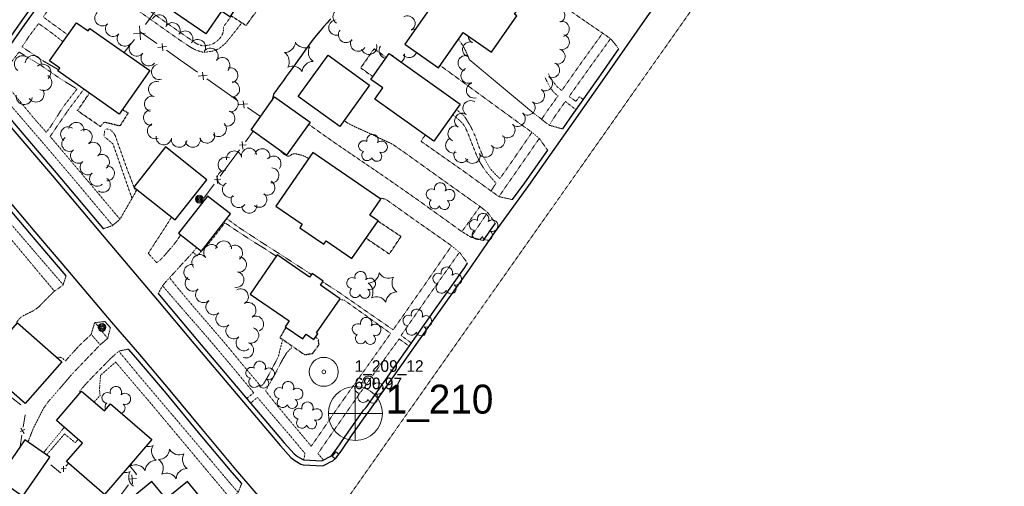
# Model space of a CAD drawing. Extents: x 863487 to 870045, y 569252 to 575761.
# Tile 19 of 66: x 865184 to 865694, y 571300 to 571542. Entities that reach past the tile are written whole.
import ezdxf

# ---------------------------------------------------------------- set-up
doc = ezdxf.new("R2010")
doc.units = 0
doc.header["$LTSCALE"] = 0.005
doc.header["$MEASUREMENT"] = 0
doc.linetypes.add('DGN Style 3', pattern=[37.5, 25, -12.5])
doc.linetypes.add('DGN Style 5', pattern=[20, 10, -10])
for name, color, linetype, lineweight in [('E_DWY', 2, 'DGN Style 3', 15), ('E_LAND_Vegetation', 3, 'Continuous', 15), ('E_MAP_Limits', 3, 'DGN Style 3', 15), ('E_MAP_PassPoints', 40, 'Continuous', 15), ('E_MISCPROP', 30, 'Continuous', 15), ('E_MISCPROP_HvyDash', 241, 'DGN Style 3', 25), ('E_MISCPROP_HvyLine', 241, 'Continuous', 25), ('E_MISCPROP_Railing', 30, 'Continuous', 15), ('E_PATH_Sidewalk', 2, 'DGN Style 5', 15), ('E_RDWY', 21, 'Continuous', 25), ('E_WAL', 40, 'Continuous', 25)]:
    doc.layers.add(name, color=color, linetype=linetype, lineweight=lineweight)
doc.styles.add('Style-IGR_FONT_0', font='IGR_FONT_0.shx')

# ---------------------------------------------------------------- blocks, each defined once
blk = doc.blocks.new('PP')
at = {"layer": 'E_MAP_PassPoints', "color": 40, "linetype": 'Continuous', "lineweight": 0}
for radius in [7.5, 0.96]:
    blk.add_circle((0, 0), radius, dxfattribs=at)
blk = doc.blocks.new('PHOTOC')
at = {"layer": 'E_MAP_Limits', "color": 73, "linetype": 'Continuous', "lineweight": 0}
for p, q in [((0.12, 14.06), (0.06, -13.8)), ((-13.79, 0.03), (14.12, 0.01))]:
    blk.add_line(p, q, dxfattribs=at)
blk.add_circle((0.17, 0.04), 14, dxfattribs=at)
blk = doc.blocks.new('INLT')
at = {"layer": 'E_MISCPROP_Railing', "color": 40, "linetype": 'Continuous', "lineweight": 0, "flags": 128}
blk.add_lwpolyline([(3, -2), (3, 0), (0, 0), (0, -2), (3, -2)], dxfattribs=at)
blk = doc.blocks.new('POLE')
at = {"layer": 'E_MISCPROP', "color": 20, "linetype": 'Continuous', "lineweight": 0}
for centre, radius in [((-0.01, 0.02), 2.02), ((-0.01, 0.03), 1.52), ((0, -0.01), 1.01), ((0, 0), 0.502)]:
    blk.add_circle(centre, radius, dxfattribs=at)
blk = doc.blocks.new('TREE')
at = {"layer": 'E_LAND_Vegetation', "color": 93, "linetype": 'Continuous', "lineweight": 0}
for centre, radius, start, end in [((-1.47, 4.28), 2.78, 1.3946, 209.1676), ((3.57, 2.42), 2.97, 278.4237, 139.6576), ((-4.47, 0.2), 2.78, 78.0716, 279.0827), ((-2.01, -4.2), 2.61, 140.7798, 358.7124), ((3.46, -3.43), 2.97, 196.0746, 79.0478)]:
    blk.add_arc(centre, radius, start, end, dxfattribs=at)
blk = doc.blocks.new('PINEL')
at = {"layer": 'E_LAND_Vegetation', "color": 93, "linetype": 'Continuous', "lineweight": 0}
for centre, start, end in [((-8.14, 7.32), 275.2113, 0.9763), ((2.26, 10.71), 215.2113, 300.9763), ((10.41, 3.41), 155.2113, 240.9763), ((-10.4, -3.39), 335.2113, 60.9763), ((-2.25, -10.7), 35.2113, 120.9763), ((8.15, -7.3), 95.2114, 180.9763)]:
    blk.add_arc(centre, 5.72, start, end, dxfattribs=at)

msp = doc.modelspace()

# ---------------------------------------------------------------- linework, layer by layer
at = {"layer": 'E_DWY', "color": 51, "linetype": 'DGN Style 3', "flags": 128}
for points in [[(865494.54, 571526.76), (865490.45, 571531.92), (865485.92, 571535.08), (865473.86, 571543.33), (865462.03, 571551.78), (865458.27, 571554.22), (865442.18, 571564.78), (865428.55, 571574.1)], [(865465.48, 571485.3), (865458.43, 571487.25), (865454.34, 571490.48), (865449.42, 571494.27), (865417.16, 571521.16), (865415.44, 571525.36), (865414.53, 571527.18), (865413.17, 571529.41), (865411.55, 571531.66), (865411.45, 571531.76)], [(865401.98, 571518.21), (865442.69, 571488.5), (865449.33, 571483.75), (865453.27, 571480.48), (865457.72, 571474.27)], [(865430.69, 571436.44), (865426.59, 571442.1), (865422.66, 571445.16), (865402.85, 571459.27), (865384.01, 571472.79), (865377.23, 571477.49), (865370.1, 571480.8), (865367.88, 571481.91), (865359.06, 571485.91), (865355.85, 571487.43), (865354.27, 571488.26), (865352.33, 571489.64), (865352.28, 571489.67)], [(865424.4, 571427.51), (865417.85, 571429.33), (865412.9, 571432.4), (865390.67, 571448.4), (865373.96, 571460.06), (865348.66, 571477.31), (865340.2, 571483.22), (865337.28, 571485.35), (865335.24, 571486.77), (865333.84, 571487.73)], [(865439.53, 571448.68), (865432.52, 571450.26), (865428.46, 571453.11), (865413.62, 571463.83), (865397.56, 571475.1), (865392.05, 571478.97), (865394.33, 571482.07)], [(865319.08, 571474.21), (865319.13, 571474.06), (865320.29, 571472.64), (865321.63, 571471.93), (865323.08, 571471.16), (865324.14, 571471.3), (865325.17, 571472.16), (865326.81, 571472.52), (865329.88, 571471.85), (865331.51, 571471.26), (865333.41, 571470.33), (865333.97, 571470.06)], [(865227.57, 571433.6), (865232.23, 571435.18), (865236.15, 571438.36), (865242.53, 571449.39), (865245.06, 571453.86)], [(865416.24, 571415.73), (865412.27, 571421.14), (865407.77, 571424.93), (865388.18, 571438.67), (865374.45, 571448.5), (865373.66, 571448.97), (865371.5, 571449.41), (865370.76, 571449.26)], [(865262.97, 571439.67), (865259.9, 571434.74), (865250.9, 571420.91), (865255.25, 571416.04), (865256.33, 571416.79), (865257.33, 571417.68), (865259.01, 571419.47), (865260.88, 571421.6), (865262.79, 571423.76), (865264.34, 571425.63), (865265.6, 571427.32), (865266.7, 571428.98), (865267.73, 571430.44)], [(865276.11, 571423.91), (865274.77, 571422.42), (865273.15, 571420.46), (865271.65, 571418.81), (865270.51, 571417.57), (865268.98, 571415.98), (865266.85, 571413.64), (865264.93, 571411.49), (865263.77, 571410.24), (865261.96, 571408.31), (865258.41, 571404.26), (865256.02, 571400.02)], [(865208.36, 571409.29), (865206.77, 571404.39), (865202.12, 571401.15), (865195.55, 571394.59), (865194.23, 571393.12), (865191.5, 571391.2), (865189.06, 571389.94), (865186.83, 571388.9), (865185.53, 571388.27), (865184.62, 571387.5), (865183.73, 571386.5), (865182.9, 571385.36), (865182.33, 571383.98)], [(865188.61, 571323.15), (865191.39, 571330.27), (865196.67, 571340.59), (865199.09, 571343.97), (865212.31, 571359.29), (865225.92, 571373.4), (865229.89, 571376.85), (865231.28, 571382.27)], [(865228.48, 571385.55), (865223.17, 571384.99), (865221.33, 571378.9), (865215.17, 571373.12), (865210.01, 571367.39), (865208.02, 571365.09), (865207.48, 571365.59), (865206.81, 571366.23), (865205.82, 571366.92), (865204.52, 571367.18), (865203.75, 571366.84)], [(865240.75, 571371.31), (865235.67, 571370.24), (865231.66, 571366.66), (865221.75, 571356.57), (865218.2, 571352.8), (865215.22, 571349.29), (865215.85, 571348.78)], [(865207.41, 571330.78), (865205.17, 571328), (865196.62, 571317.6)], [(865299.27, 571301.67), (865297.41, 571296.94), (865293.61, 571293.34), (865290.48, 571289.91), (865290.08, 571289.59), (865289.75, 571289.41), (865289.51, 571289.3), (865288.85, 571289.31), (865288.42, 571289.42), (865287.92, 571289.67), (865287.48, 571289.96), (865283.61, 571294.48), (865280.19, 571291.77)]]:
    msp.add_lwpolyline(points, dxfattribs=at)
at = {"layer": 'E_LAND_Vegetation', "color": 93, "linetype": 'Continuous'}
for centre, radius, start, end in [((865227.2, 571542.64), 3.99, 133.5066, 313.4912), ((865350.48, 571543.49), 3.99, 56.7176, 236.7023), ((865462.61, 571543.98), 3.95, 300.2711, 120.2558), ((865256.53, 571540.4), 3.99, 329.6888, 149.6734), ((865263.42, 571536.37), 3.99, 329.6888, 149.6734), ((865348.35, 571537.81), 3.99, 100.1043, 280.089), ((865385.1, 571539.91), 3.99, 298.7302, 118.7148), ((865464.97, 571537.1), 3.95, 283.679, 103.6636), ((865232.7, 571537.18), 3.99, 139.4654, 319.4501), ((865270.01, 571532.09), 3.99, 326.1889, 146.1736), ((865353.33, 571534.01), 3.99, 141.8253, 321.81), ((865388.14, 571533.05), 3.99, 74.2963, 106.8839), ((865238.81, 571532.1), 3.99, 140.4361, 320.4208), ((865276.56, 571527.64), 3.99, 324.6482, 144.6328), ((865359.62, 571529.53), 3.99, 148.8298, 328.8145), ((865417.58, 571526.47), 3.95, 68.6991, 248.6838), ((865420.53, 571533.55), 3.95, 181.6169, 242.1551), ((865465.01, 571530.31), 3.95, 255.1389, 75.1236), ((865244.96, 571527.01), 3.99, 140.4361, 320.4208), ((865283.07, 571523.12), 3.99, 323.2167, 143.2014), ((865365.2, 571527.84), 3.99, 197.2944, 17.2791), ((865374.4, 571525.83), 3.99, 143.5021, 262.8025), ((865386.01, 571526.2), 3.99, 218.3287, 341.5674), ((865462.76, 571522.88), 3.95, 251.3173, 71.302), ((865185.76, 571519.02), 4.18, 55.0984, 235.0831), ((865191.36, 571519.17), 4.18, 354.2914, 174.2761), ((865251.12, 571521.93), 3.99, 140.4361, 320.4208), ((865289.17, 571518.29), 3.99, 317.9148, 137.8995), ((865374.4, 571525.83), 3.99, 317.0652, 323.4868), ((865379.64, 571523.25), 3.99, 303.0014, 14.4981), ((865415.27, 571519.4), 3.95, 79.9559, 259.9405), ((865196.31, 571514.63), 4.18, 311.5502, 131.5349), ((865256.58, 571514.85), 3.99, 106.6834, 286.668), ((865293.31, 571513.04), 3.99, 284.7134, 104.6981), ((865416.74, 571512.94), 3.95, 113.6911, 293.6758), ((865459.96, 571515.79), 3.95, 243.491, 63.4757), ((865196.78, 571509.37), 4.18, 240.917, 60.9016), ((865255.07, 571505.84), 3.99, 71.8705, 251.8552), ((865294.23, 571505.91), 3.99, 265.6036, 85.5883), ((865456.25, 571508.97), 3.95, 239.81, 59.7947), ((865192.78, 571503.4), 4.18, 213.8113, 33.796), ((865419.56, 571505.25), 3.95, 105.2868, 285.2715), ((865452.1, 571502.51), 3.95, 233.8949, 53.8796), ((865186.7, 571502.13), 4.18, 171.484, 351.4687), ((865252.91, 571498.27), 3.99, 74.7437, 254.7284), ((865293.5, 571498.21), 3.99, 259.0646, 79.0493), ((865417.73, 571496.03), 3.95, 55.0481, 235.0328), ((865447.3, 571496.43), 3.95, 229.4875, 49.4722), ((865252.41, 571491.16), 3.99, 94.9254, 274.9101), ((865291.74, 571490.78), 3.99, 250.0304, 70.0151), ((865413.48, 571489.5), 3.95, 58.1177, 238.1024), ((865442.14, 571490.5), 3.95, 228.3191, 48.3037), ((865209.42, 571482.5), 3.91, 54.1686, 234.1533), ((865213.64, 571484.78), 3.91, 349.8716, 169.8563), ((865217.97, 571481.17), 3.91, 301.1258, 121.1105), ((865254.42, 571484.25), 3.99, 113.8147, 293.7994), ((865287.36, 571485.34), 3.99, 225.9489, 45.9336), ((865410.01, 571482.92), 3.95, 70.1782, 250.1629), ((865436.88, 571484.68), 3.95, 226.7963, 46.781), ((865210.03, 571477.62), 3.91, 123.2259, 303.2106), ((865258.93, 571481.04), 3.99, 173.4691, 353.4538), ((865266.86, 571479.8), 3.99, 172.191, 352.1757), ((865273.93, 571479.79), 3.99, 193.7631, 13.7478), ((865281.27, 571481.94), 3.99, 202.2099, 22.1946), ((865408.8, 571476.79), 3.95, 114.0158, 294.0005), ((865431.55, 571479.23), 3.95, 219.2664, 39.2511), ((865214.58, 571471.44), 3.91, 127.4058, 307.3905), ((865222.43, 571474.49), 3.91, 307.5186, 127.5032), ((865295.36, 571469.96), 3.94, 10.7257, 190.7104), ((865303.1, 571471.42), 3.94, 10.7257, 190.7104), ((865309.86, 571471.16), 3.94, 344.35, 164.3346), ((865413.09, 571471.86), 3.95, 146.6629, 326.6476), ((865425.57, 571474.59), 3.95, 210.3643, 30.3489), ((865226.9, 571468.19), 3.91, 304.7792, 124.7639), ((865291.01, 571466.81), 3.94, 61.1155, 241.1001), ((865315.69, 571467.33), 3.94, 322.0191, 142.0038), ((865418.87, 571471.43), 3.95, 197.9238, 17.9085), ((865219.53, 571465.48), 3.91, 129.3119, 309.2965), ((865229.5, 571462.34), 3.91, 269.5454, 89.5301), ((865290.59, 571459.79), 3.94, 85.3824, 265.3671), ((865314.6, 571461.26), 3.94, 266.8893, 86.874), ((865224.41, 571459.54), 3.91, 133.2845, 313.2692), ((865227.34, 571456.41), 3.91, 235.8778, 55.8625), ((865293.23, 571453.81), 3.94, 120.3711, 300.3558), ((865312.48, 571454.91), 3.94, 239.8207, 59.8053), ((865297.73, 571448.54), 3.94, 144.4746, 324.4593), ((865308.35, 571448.64), 3.94, 230.2816, 50.2662), ((865303.2, 571445.65), 3.94, 185.6146, 5.5993), ((865283.66, 571421.4), 4.05, 38.4117, 218.3964), ((865289.99, 571423.25), 4.05, 359.8018, 179.7865), ((865295.65, 571421.02), 4.05, 307.679, 127.6637), ((865277.49, 571416.18), 4.05, 39.1241, 219.1088), ((865297.68, 571415.09), 4.05, 264.9122, 84.8968), ((865273.37, 571411.05), 4.05, 76.8758, 256.8605), ((865274.01, 571405.3), 4.05, 131.1054, 311.0901), ((865296.4, 571407.29), 4.05, 259.6379, 79.6226), ((865298.68, 571398.48), 4.05, 299.2386, 119.2233), ((865279.42, 571399.4), 4.05, 133.7846, 313.7693), ((865284.79, 571393.13), 4.05, 129.7859, 309.7706), ((865302.64, 571391.4), 4.05, 299.2386, 119.2233), ((865289.97, 571386.9), 4.05, 129.7859, 309.7706), ((865306.6, 571384.32), 4.05, 299.2386, 119.2233), ((865295.16, 571380.67), 4.05, 129.7859, 309.7706), ((865304.06, 571378.41), 4.05, 250.9737, 70.9584), ((865300.38, 571374.49), 4.05, 130.3159, 310.3005), ((865301.42, 571370.74), 4.05, 250.9737, 70.9584), ((865234.15, 571348.99), 2.97, 332.758, 193.9919), ((865229.7, 571345.98), 2.78, 55.7289, 263.5019), ((865238.84, 571345.49), 2.97, 250.4088, 133.3821), ((865231.26, 571341.16), 2.78, 132.4059, 206.3777), ((865236.27, 571340.6), 2.61, 287.3858, 53.0467), ((865250.93, 571326.47), 5.72, 257.7048, 295.3106), ((865258.31, 571318.4), 5.72, 149.5457, 235.3106), ((865236.94, 571313.69), 5.72, 329.5457, 349.509), ((865244.32, 571305.61), 5.72, 29.5457, 115.3106), ((865255.01, 571307.97), 5.72, 89.5457, 175.3106), ((865239.11, 571313), 5.72, 258.8872, 295.3106), ((865246.49, 571304.92), 5.72, 149.5457, 235.3106)]:
    msp.add_arc(centre, radius, start, end, dxfattribs=at)
at = {"layer": 'E_MAP_Limits', "color": 73, "linetype": 'DGN Style 3', "flags": 128}
for points in [[(866032.27, 571969.73), (865895.87, 571963.34), (865748.83, 571854.45), (865378.65, 571328.94)], [(864852.55, 570585.41), (864970.68, 570752.28), (865055.27, 570872.11), (865115.51, 570957.05), (865208.75, 571088.53), (865318.62, 571243.56), (865378.65, 571328.94)]]:
    msp.add_lwpolyline(points, dxfattribs=at)
at = {"layer": 'E_MISCPROP_HvyDash', "color": 241, "linetype": 'DGN Style 3', "flags": 128}
for points in [[(865293.63, 571544.05), (865301.61, 571538.87), (865308.75, 571548.9), (865300.4, 571553.87)], [(865374.2, 571522.27), (865367.79, 571526.8), (865360.89, 571516.92), (865367.18, 571512.42)], [(865237.5, 571495.27), (865240.52, 571493.62), (865236.25, 571486.85), (865227.98, 571488.8), (865226.23, 571486.5), (865214.26, 571494.75), (865220.43, 571503.82)], [(865363.66, 571428.76), (865375.71, 571420.53), (865381.78, 571429.57), (865369.74, 571437.62)], [(865322.22, 571382.53), (865319.09, 571377.25), (865331.8, 571368.4), (865336.02, 571368.98), (865339.33, 571373.6), (865338.89, 571376.44), (865337.54, 571377.52)]]:
    msp.add_lwpolyline(points, dxfattribs=at)
at = {"layer": 'E_MISCPROP_HvyLine', "color": 241, "linetype": 'Continuous', "flags": 128}
for points in [[(865255.96, 571587.16), (865297.45, 571558.54), (865296.22, 571556.75), (865300.4, 571553.87), (865293.14, 571543.34), (865288.85, 571546.3), (865280.71, 571534.5), (865245.15, 571559.03), (865246.5, 571560.99), (865240.47, 571565.15), (865242.33, 571567.84), (865237.38, 571571.26), (865242.38, 571578.51), (865247.54, 571574.95)], [(865399.75, 571569.57), (865388.12, 571552.93), (865396.39, 571547.14), (865383.8, 571529.13), (865401.14, 571517.01), (865413.92, 571535.29), (865428.61, 571525.03), (865441.76, 571543.83), (865440.53, 571544.69), (865444.06, 571549.73), (865422.08, 571565.1), (865416.84, 571557.62)], [(865220.64, 571537.41), (865251.75, 571515.5), (865235.87, 571492.95), (865204.08, 571515.34), (865205.16, 571516.86), (865199.82, 571520.62), (865213.71, 571540.35), (865219.73, 571536.11)], [(865343.97, 571523.49), (865365.48, 571507.99), (865350.03, 571486.55), (865328.52, 571502.05)], [(865375.64, 571524.3), (865412.42, 571498.1), (865398.75, 571478.92), (865368.2, 571500.69), (865372.37, 571506.54), (865366.15, 571510.97)], [(865316.33, 571501.97), (865334.66, 571488.88), (865322.46, 571471.8), (865304.13, 571484.89)], [(865259.85, 571475.98), (865243.38, 571455.2), (865264.78, 571438.23), (865281.26, 571459.02)], [(865371.26, 571448.91), (865336.06, 571473.1), (865316.98, 571445.33), (865330.6, 571435.98), (865329.34, 571434.14), (865341.78, 571425.59), (865343.01, 571427.38), (865356.39, 571418.19), (865369.87, 571437.8), (865365.63, 571440.72)], [(865281.59, 571450.55), (865266.6, 571431.32), (865278.5, 571422.05), (865293.49, 571441.28)], [(865317.61, 571420.07), (865303.62, 571399.78), (865323.84, 571385.84), (865321.78, 571382.84), (865330.91, 571376.54), (865332.6, 571378.99), (865336.63, 571376.21), (865338.66, 571379.15), (865337.98, 571379.62), (865350.2, 571397.35), (865340.03, 571404.36), (865341.46, 571406.45), (865335.72, 571410.41), (865334.4, 571408.5)], [(865183.14, 571384.9), (865206.15, 571364.73), (865187.14, 571343.04), (865164.13, 571363.2)], [(865216.84, 571322.6), (865203.32, 571334.33), (865216.41, 571349.42), (865228.16, 571339.23), (865231.42, 571342.99), (865252.8, 571324.45), (865228.18, 571296.05), (865208.57, 571313.06)], [(865186.97, 571324.29), (865172.98, 571304.08), (865185.94, 571295.1), (865199.94, 571315.31)], [(865260.2, 571293.7), (865252.77, 571302.74), (865231.45, 571285.22), (865244.43, 571269.42), (865251.23, 571275.01), (865260.64, 571263.57), (865286.14, 571284.52), (865271.18, 571302.72)]]:
    msp.add_lwpolyline(points, close=True, dxfattribs=at)
at = {"layer": 'E_MISCPROP_Railing', "color": 40, "linetype": 'Continuous'}
for p, q in [((865243.2, 571534.56), (865249.37, 571534.98)), ((865246.81, 571531.48), (865246.35, 571538.67)), ((865260.34, 571528.03), (865255.81, 571527.57)), ((865258.48, 571525.68), (865258.07, 571529.56)), ((865279.48, 571510.82), (865279.06, 571514.7)), ((865281.33, 571513.17), (865276.81, 571512.72)), ((865300.52, 571496.02), (865300.08, 571499.9)), ((865302.36, 571498.38), (865297.84, 571497.9)), ((865301.54, 571477.16), (865298.2, 571476.86)), ((865299.55, 571478.79), (865299.87, 571474.9)), ((865288.45, 571459.37), (865285.11, 571459.08)), ((865286.46, 571461), (865286.78, 571457.11)), ((865186.93, 571329.85), (865184.62, 571328.36)), ((865184.87, 571330.27), (865186.59, 571327.57)), ((865206.93, 571310.73), (865206.99, 571307.78)), ((865208.35, 571309.41), (865205.82, 571309.34)), ((865242.42, 571306.21), (865242.76, 571301.49)), ((865244.81, 571304.21), (865240.76, 571303.89))]:
    msp.add_line(p, q, dxfattribs=at)
at = {"layer": 'E_MISCPROP_Railing', "color": 40, "linetype": 'Continuous', "flags": 128}
for points in [[(865249.51, 571539.39), (865257.55, 571550.48)], [(865255.32, 571529.61), (865246.79, 571535.64)], [(865238.47, 571524.85), (865241.59, 571528.84), (865243.76, 571531.68)], [(865267.79, 571520.79), (865260.28, 571526.1)], [(865276.32, 571514.75), (865267.79, 571520.79)], [(865288.78, 571505.94), (865281.28, 571511.25)], [(865297.34, 571499.94), (865290.5, 571504.73), (865288.78, 571505.94)], [(865309.04, 571491.75), (865302.32, 571496.45)], [(865305.19, 571484.13), (865301.21, 571478.71)], [(865298.11, 571474.51), (865292.79, 571467.28)], [(865292.79, 571467.28), (865288.11, 571460.93)], [(865285.02, 571456.73), (865279.7, 571449.5)], [(865184.92, 571342.44), (865177.03, 571348.6)], [(865187.08, 571337.24), (865186.1, 571330.85)], [(865185.46, 571326.62), (865184.57, 571320.81)], [(865205.65, 571307.57), (865205.4, 571307.27), (865200.53, 571311.4)], [(865209.53, 571312.23), (865208.17, 571310.6)], [(865241.17, 571311.03), (865244.77, 571306.55), (865244.42, 571306.09)], [(865240.62, 571301.04), (865234.09, 571292.37)]]:
    msp.add_lwpolyline(points, dxfattribs=at)
at = {"layer": 'E_PATH_Sidewalk', "color": 51, "linetype": 'DGN Style 5', "flags": 128}
for points in [[(865238.33, 571572.62), (865232.24, 571577.25), (865224.33, 571582.63), (865216.39, 571571.31), (865222.38, 571567.28), (865240.28, 571554.46), (865248.08, 571548.96), (865267.27, 571535.38), (865276.16, 571529.3), (865279.13, 571528.29), (865280.38, 571528.43), (865283.44, 571528.97), (865284.76, 571529.6), (865285.7, 571530.21), (865286.88, 571531.15), (865287.79, 571532.03), (865288.29, 571532.64), (865288.81, 571533.42), (865289.4, 571534.6), (865289.71, 571535.64), (865289.82, 571536.48), (865289.85, 571537.11), (865289.82, 571537.73), (865289.82, 571538.24), (865293.8, 571543.59)], [(865299.1, 571539.99), (865296.58, 571536.68), (865291.24, 571530.04), (865287.57, 571526.92), (865285.97, 571526.21), (865284.43, 571525.68), (865282.62, 571525.41), (865280.72, 571525.07), (865279.38, 571525.08), (865278.34, 571525.27), (865277.16, 571525.63), (865275.71, 571526.14), (865274.26, 571526.81), (865273.13, 571527.44), (865272.15, 571528.05), (865271.2, 571528.69), (865270.24, 571529.34), (865267.15, 571531.38), (865241.79, 571549.32), (865224.08, 571561.51), (865214.32, 571568.56), (865206.72, 571557.71), (865196.54, 571543.36), (865200.68, 571540.17), (865203.7, 571538.08), (865209.24, 571534)], [(865206.74, 571530.46), (865201.22, 571534.82), (865194.17, 571539.88), (865189.11, 571533.2)], [(865196.32, 571520.62), (865185.56, 571527.8), (865189.11, 571533.2)], [(865486.16, 571534.92), (865476.13, 571521), (865465.01, 571505.18), (865462.64, 571507.12), (865461.06, 571509.09), (865459.25, 571511.91), (865457.83, 571514.28)], [(865476.18, 571500.54), (865474.19, 571502), (865472.34, 571499.64), (865468.75, 571502.06), (865480.36, 571518.37), (865490.27, 571532.05)], [(865213.99, 571505.98), (865205.15, 571511.48), (865194.57, 571518.76), (865183.97, 571525.13), (865180.08, 571520.06), (865178.99, 571518.43), (865177.73, 571516.39), (865176.98, 571515.02), (865176.35, 571513.68), (865175.89, 571512.67), (865175.22, 571511.08), (865182.66, 571501.79), (865191.11, 571491.53), (865198.07, 571483.61)], [(865196.32, 571520.62), (865204.5, 571515.93)], [(865456.18, 571512.33), (865457.39, 571509.74), (865458.58, 571507.56), (865459.6, 571505.9), (865460.83, 571504.31), (865461.9, 571503.36), (865463.09, 571502.39), (865457.42, 571494.61), (865454.55, 571490.31)], [(865198.07, 571483.61), (865200.18, 571486.28), (865207.06, 571497.03), (865213.99, 571505.98)], [(865209.23, 571494.75), (865217.51, 571505.88)], [(865232.43, 571435.34), (865213.65, 571457.79), (865197.08, 571477.28), (865183.3, 571493.29), (865174.19, 571503.82), (865170.44, 571502.71)], [(865458.53, 571487.23), (865461.04, 571491.29), (865466.84, 571499.51), (865472.45, 571495.23)], [(865209.23, 571494.75), (865200.08, 571481.4), (865213.7, 571465.34), (865236.25, 571438.53)], [(865449.58, 571483.54), (865437.23, 571465.61), (865432.96, 571459.55), (865430.73, 571461.72), (865428.03, 571464.68), (865426.37, 571467.47), (865423.97, 571471.75), (865421.98, 571476.35), (865420.78, 571480.04), (865419.92, 571482.17), (865418.95, 571484.27), (865418.17, 571485.94), (865417.45, 571487.32), (865416.72, 571488.48), (865415.94, 571489.69), (865415.33, 571490.78), (865414.65, 571491.73), (865414.1, 571492.4), (865410.45, 571495.35)], [(865428.38, 571453.17), (865430.99, 571457.19), (865430.99, 571457.19), (865428.42, 571460.18), (865425.84, 571463.13), (865422.8, 571467.7), (865420.81, 571471.83), (865417.9, 571479.21), (865416.3, 571483.35), (865415.16, 571485.91), (865413.9, 571487.85), (865412.17, 571489.7), (865411.09, 571490.63), (865409.57, 571491.85), (865408.52, 571492.63)], [(865232.63, 571477.51), (865229.17, 571480.5), (865228.25, 571480.97), (865227.95, 571481.49), (865228.02, 571482.4), (865228.2, 571483.61), (865228.31, 571484.36), (865228.52, 571485), (865229.15, 571485.34), (865230.63, 571485.11), (865231.69, 571484.57), (865232.41, 571483.81), (865233.37, 571482.54), (865233.86, 571481.74), (865235.03, 571478.22)], [(865432.47, 571450.29), (865440.54, 571461.9), (865453.36, 571480.36)], [(865232.63, 571477.51), (865236.76, 571465.71), (865242.49, 571449.3)], [(865243.48, 571455.33), (865240.22, 571463.77), (865235.03, 571478.22)], [(865206.84, 571404.6), (865183.19, 571432.08), (865157.19, 571462.63), (865151.54, 571468.95), (865151.88, 571471.71)], [(865202.36, 571401.31), (865195.25, 571409.71), (865179.24, 571428.94), (865163.71, 571447.09), (865153.35, 571459.58), (865147.78, 571466.02), (865147.15, 571466.31), (865146.27, 571466.51), (865145.02, 571466.51), (865144.27, 571466.15), (865143.33, 571465.61), (865142.46, 571465.07), (865141.55, 571464.18), (865140.65, 571463.28), (865139.89, 571462.45), (865139.12, 571461.51), (865138.52, 571460.75), (865132.21, 571451.87), (865115.26, 571427.64), (865124.21, 571421.12), (865126.12, 571419.75), (865130.16, 571416.93)], [(865244.46, 571452.79), (865243.6, 571455.02)], [(865413.31, 571432.15), (865422.67, 571445.15)], [(865291.58, 571438.84), (865292.27, 571438.36), (865297.98, 571434.16), (865311.17, 571425.55), (865313.4, 571424.17), (865335.38, 571409.92)], [(865426.62, 571442.05), (865417.96, 571429.3)], [(865274.06, 571421.56), (865276.12, 571419.56), (865281.78, 571425.43), (865286.73, 571431.64), (865290.62, 571436.71), (865295.64, 571433.29), (865304.57, 571427.4), (865312.49, 571422.51), (865312.79, 571422.23), (865317.17, 571419.44)], [(865341.24, 571406.13), (865350.04, 571400.43), (865358.3, 571394.68), (865365.78, 571389.47), (865377.69, 571381.3), (865391.07, 571400.35), (865407.97, 571424.76)], [(865411.99, 571421.37), (865397.1, 571400.3), (865381.81, 571378.35), (865387.15, 571374.44)], [(865261.89, 571408.23), (865266.51, 571402.52), (865274.31, 571393.25), (865290.77, 571374.13), (865301.34, 571361.26), (865309.19, 571352.05), (865310.4, 571353.05), (865311.98, 571355.58), (865314.06, 571359.34), (865318.24, 571367.36), (865320.35, 571375.78)], [(865301.87, 571345.69), (865305.51, 571348.65), (865295.49, 571360.77), (865282.97, 571375.66), (865269.41, 571391.21), (865258.31, 571404.08)], [(865352.42, 571345.77), (865364.05, 571362.01), (865376.41, 571379.42), (865362.66, 571389.3), (865352.34, 571396.61), (865349.97, 571397.02)], [(865229.83, 571376.79), (865223.42, 571385.01)], [(865226.08, 571373.53), (865221.33, 571378.9)], [(865325.29, 571372.18), (865322.57, 571369.36), (865321.8, 571368.04), (865320.51, 571365.97), (865316.67, 571358.66), (865311.67, 571349.6), (865317.9, 571341.69), (865328.1, 571329.55), (865335.25, 571321.02), (865339.46, 571326.95), (865346.14, 571336.77), (865352.42, 571345.77)], [(865386.01, 571372.81), (865380.83, 571376.55), (865371.29, 571363.51), (865356.36, 571342.59)], [(865235.63, 571370.2), (865246.92, 571356.53), (865265.16, 571335.1), (865279.39, 571318.29), (865293.28, 571301.8), (865297.46, 571297.05)], [(865293.76, 571293.48), (865277.3, 571313.16), (865253.45, 571341.71), (865234, 571364.56), (865226.14, 571357.68), (865225.67, 571350.27), (865225.94, 571347.2), (865222.85, 571343.83)], [(865331.3, 571313.94), (865331.76, 571315.78), (865332.04, 571317.22), (865324.87, 571325.84), (865313.91, 571338.64), (865307.44, 571346.26), (865303.89, 571343.31)], [(865356.36, 571342.59), (865348.64, 571331.5), (865338.72, 571317.16), (865341.64, 571313.82)], [(865214.59, 571324.55), (865213.15, 571322.77), (865207.55, 571327.37), (865198.25, 571316.48)]]:
    msp.add_lwpolyline(points, dxfattribs=at)
at = {"layer": 'E_RDWY', "color": 21, "linetype": 'Continuous', "flags": 128}
for points in [[(865545.1, 572052.17), (865508.37, 571999.88), (865481.4, 571961.33), (865469.02, 571944.12), (865425.25, 571882.03), (865420.29, 571874.73), (865417.17, 571870.15), (865393.18, 571836.59), (865387.01, 571827.61), (865377.6, 571813.9), (865332.53, 571750.25), (865318.32, 571729.92), (865301.82, 571706.43), (865284.16, 571681.43), (865274.58, 571667.55), (865255.13, 571639.84), (865226.56, 571599.26), (865204.15, 571567.74), (865184.87, 571540.8)], [(865365.68, 571339.63), (865402.06, 571391.25), (865416.81, 571412.16), (865430.17, 571431.44), (865447.89, 571456), (865458.99, 571471.74), (865471.43, 571489.41), (865487.22, 571511.93), (865509.21, 571543.37), (865526.5, 571567.72), (865542.08, 571589.88), (865552.68, 571604.8), (865576.64, 571639.37), (865608.35, 571684.51), (865624.99, 571707.66), (865647.44, 571739.8), (865676.59, 571781.42), (865694.46, 571806.35)], [(865242.06, 571616.93), (865228.6, 571597.82), (865206.18, 571566.29), (865186.9, 571539.35)], [(865184.86, 571540.79), (865171.97, 571522.54)], [(865186.9, 571539.35), (865174.08, 571521.2), (865172.1, 571517.7), (865170.82, 571515.29), (865169.58, 571507.73), (865169.81, 571504.4), (865171.07, 571501.02), (865174.21, 571496.9), (865180.69, 571489.13), (865203.3, 571462.63), (865216.18, 571447.19), (865227.16, 571434.08), (865227.57, 571433.6)], [(865465.48, 571485.3), (865469.38, 571490.85), (865485.17, 571513.37), (865494.54, 571526.76)], [(865178.78, 571487.52), (865201.39, 571461.01), (865214.27, 571445.58), (865225.25, 571432.47), (865255.63, 571396.61), (865274.46, 571374.16), (865296.41, 571348.28), (865319.43, 571321.1), (865324.69, 571315.16), (865326.71, 571313.51), (865329.96, 571311.74), (865331.06, 571311.39), (865341.33, 571310.9), (865343.63, 571312.01), (865344.93, 571312.77), (865346.47, 571313.49), (865347.38, 571314.25), (865348.04, 571314.87), (865350.7, 571318.5), (865356.5, 571326.85), (865364.39, 571338.11), (865365.54, 571339.45)], [(865439.53, 571448.68), (865445.86, 571457.45), (865456.94, 571473.18), (865457.72, 571474.27)], [(865208.36, 571409.29), (865207.34, 571410.49), (865190.49, 571430.37), (865177.58, 571445.66), (865164.16, 571461.51), (865159.18, 571467.47), (865156.96, 571469.35), (865154.92, 571470.61), (865153.1, 571471.41), (865151.78, 571471.73), (865147.11, 571472.18), (865143.28, 571471.45), (865141.19, 571470.58), (865139.4, 571469.36), (865138.24, 571468.43), (865137.36, 571467.57), (865136.61, 571466.75), (865136.1, 571466.22), (865135.7, 571465.76), (865134, 571463.51), (865120.69, 571444.51), (865105.91, 571423.85), (865099.57, 571414.73)], [(865318.33, 571283.19), (865296.31, 571308.98), (865278.9, 571329.7), (865262.21, 571349.92), (865246.46, 571368.53), (865231.86, 571385.42), (865209.25, 571412.11), (865192.4, 571431.98), (865179.49, 571447.28)], [(865424.4, 571427.51), (865428.12, 571432.88), (865430.69, 571436.44)], [(865363.64, 571341.07), (865400.02, 571392.69), (865414.76, 571413.6), (865416.24, 571415.73)], [(865256.02, 571400.02), (865257.54, 571398.22), (865276.37, 571375.77), (865298.31, 571349.9), (865321.32, 571322.74), (865326.42, 571316.97), (865328.11, 571315.59), (865330.94, 571314.05), (865331.5, 571313.88), (865340.81, 571313.42), (865342.45, 571314.21), (865343.76, 571314.99), (865345.12, 571315.62), (865345.72, 571316.12), (865346.16, 571316.53), (865348.67, 571319.95), (865354.45, 571328.28), (865362.41, 571339.64), (865363.64, 571341.07)], [(865231.28, 571382.27), (865229.97, 571383.8), (865228.48, 571385.55)], [(865299.27, 571301.67), (865294.4, 571307.37), (865276.98, 571328.1), (865260.29, 571348.32), (865244.55, 571366.9), (865240.75, 571371.31)]]:
    msp.add_lwpolyline(points, dxfattribs=at)
at = {"layer": 'E_WAL', "flags": 128}
msp.add_lwpolyline([(865345.22, 571542.31), (865343.53, 571540.19), (865341.69, 571538.11), (865339.85, 571536.1), (865337.81, 571533.74), (865335.78, 571531.12), (865333.99, 571528.69), (865332.14, 571526.12), (865330.29, 571523.4), (865328.35, 571520.67), (865326.79, 571518.59), (865325.31, 571516.52), (865323.85, 571514.58), (865322.33, 571512.41), (865320.85, 571510.39), (865319.4, 571508.4), (865318, 571506.47), (865316.72, 571504.75), (865315.97, 571503.72), (865315.81, 571503.07), (865315.39, 571501.57), (865315.1, 571500.33), (865315.08, 571500.22)], dxfattribs=at)

# ---------------------------------------------------------------- block references
at = {"layer": 'E_LAND_Vegetation', "color": 93, "linetype": 'Continuous'}
for name, p, rotation in [('PINEL', (865328.85, 571522.57), 54.99005666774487), ('TREE', (865366.95, 571475.2), 54.99005666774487), ('TREE', (865401.95, 571450.18), 54.99005666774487), ('TREE', (865424.2, 571434.33), 54.99005666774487), ('TREE', (865360.79, 571404.25), 54.99005666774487), ('PINEL', (865372.19, 571403.18), 54.99005666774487), ('TREE', (865405.44, 571406.55), 54.99005666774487), ('TREE', (865389.93, 571384.78), 54.99005666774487), ('TREE', (865363.63, 571380.38), 54.99005666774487), ('TREE', (865308.48, 571357.74), 54.33422831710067), ('TREE', (865323.24, 571347.24), 54.33422831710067), ('TREE', (865364.92, 571349.99), 54.99005666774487), ('TREE', (865333.21, 571336.63), 54.33422831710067), ('PINEL', (865263.65, 571311.77), 54.33422831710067)]:
    msp.add_blockref(name, p, dxfattribs=dict(at, rotation=rotation))
at = {"layer": 'E_MAP_Limits', "color": 73, "linetype": 'Continuous'}
msp.add_blockref('PHOTOC', (865357.99, 571337.89), dxfattribs=at)
msp.add_blockref('PHOTOC', (865357.99, 571337.89), dxfattribs=at)
at = {"layer": 'E_MAP_PassPoints', "color": 40, "linetype": 'Continuous'}
msp.add_blockref('PP', (865341.75, 571359.51), dxfattribs=at)
msp.add_blockref('PP', (865341.75, 571359.51), dxfattribs=at)
at = {"layer": 'E_MISCPROP', "color": 20, "linetype": 'Continuous', "xscale": 0.9999988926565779, "yscale": 0.9999988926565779, "zscale": 0.9999988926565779, "rotation": 54.37591312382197}
msp.add_blockref('POLE', (865277.34, 571448.93), dxfattribs=at)
at = {"layer": 'E_MISCPROP', "color": 20, "linetype": 'Continuous', "rotation": 41.06808597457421}
msp.add_blockref('POLE', (865227, 571382.47), dxfattribs=at)
at = {"layer": 'E_MISCPROP_Railing', "color": 40, "linetype": 'Continuous', "xscale": 0.9999988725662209, "yscale": 0.9999988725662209, "zscale": 0.9999988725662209, "rotation": 233.7643641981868}
msp.add_blockref('INLT', (865349.55, 571316.93), dxfattribs=at)

# ---------------------------------------------------------------- texts
at = {"layer": 'E_MAP_Limits', "color": 73, "linetype": 'Continuous', "style": 'Style-IGR_FONT_0'}
msp.add_text('1_210', height=15, dxfattribs=at).set_placement((865373.82, 571337.86))
msp.add_text('1_210', height=15, dxfattribs=at).set_placement((865373.82, 571337.86))
at = {"layer": 'E_MAP_PassPoints', "color": 40, "linetype": 'Continuous', "style": 'Style-IGR_FONT_0'}
for s, p in [('1_209_12', (865357.75, 571359.51)), ('1_209_12', (865357.75, 571359.51)), ('690.97', (865357.75, 571350.51)), ('690.97', (865357.75, 571350.51))]:
    msp.add_text(s, height=6, dxfattribs=at).set_placement(p)

doc.saveas('drawing.dxf')
